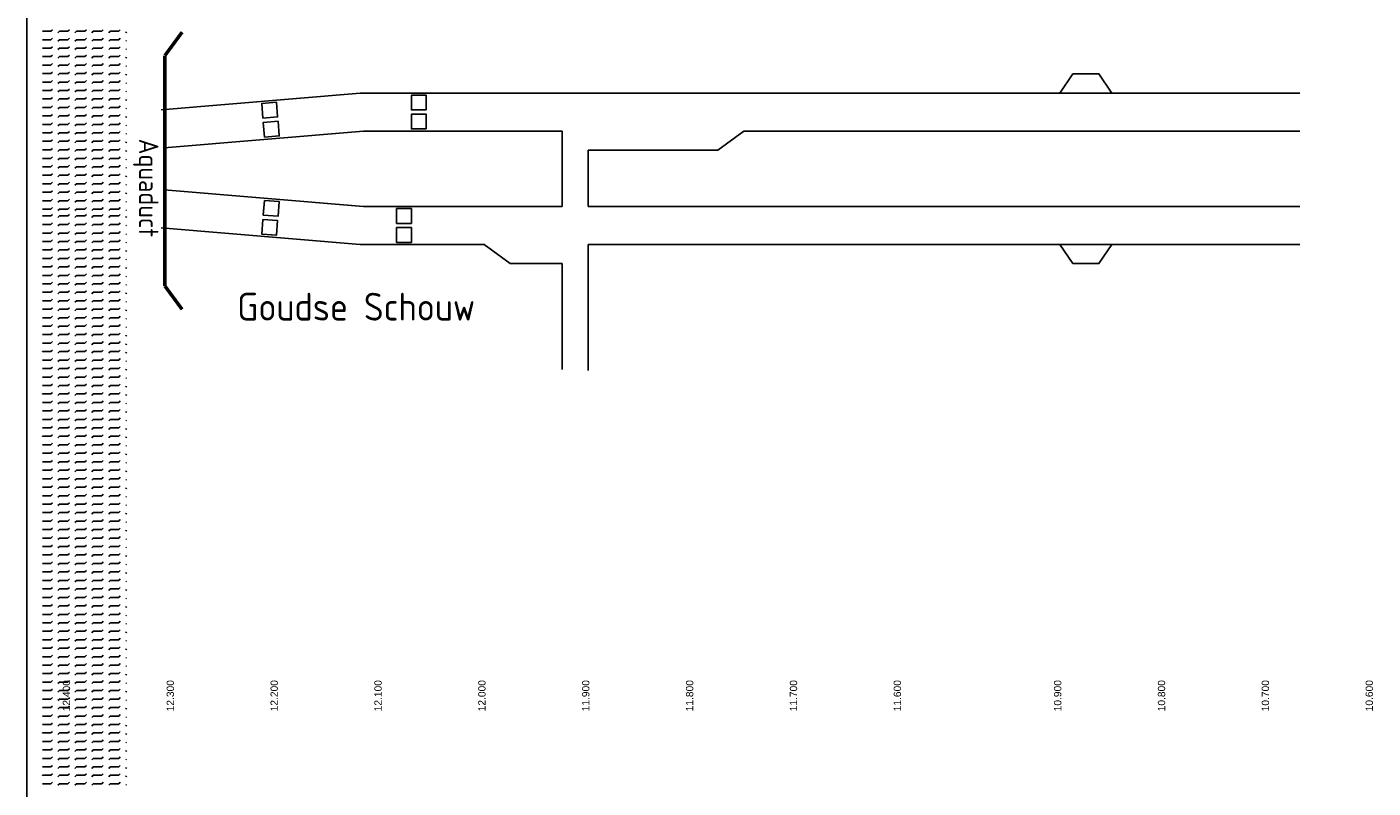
# Model space of a CAD drawing. Header units: metres. Extents: x 3368 to 18268, y -7519 to 4748.
# Tile 14 of 27: x 10986 to 11756, y -6120 to -5685. Entities that reach past the tile are written whole.
import ezdxf

# ---------------------------------------------------------------- set-up
doc = ezdxf.new("R2010")
doc.units = ezdxf.units.M
for name, color, linetype in [('ANWBwit', 7, 'Continuous'), ('Tekenwerk', 18, 'Continuous'), ('VBL-XX-ONDERGROND', 7, 'Continuous')]:
    doc.layers.add(name, color=color, linetype=linetype)
doc.styles.add('ISO', font='ISO.SHX')

# ---------------------------------------------------------------- blocks, each defined once
blk = doc.blocks.new('*X39')
at = {"color": 0}
for p, q in [((-832, 5264), (-825, 5271)), ((-775, 5244), (-762, 5258)), ((-762, 5258), (-686, 5258)), ((-686, 5258), (-672, 5271)), ((-623, 5244), (-610, 5258)), ((-610, 5258), (-533, 5258)), ((-533, 5258), (-520, 5271)), ((-471, 5244), (-457, 5258)), ((-457, 5258), (-381, 5258)), ((-381, 5258), (-368, 5271)), ((-318, 5244), (-305, 5258)), ((-305, 5258), (-229, 5258)), ((-229, 5258), (-215, 5271)), ((-166, 5244), (-152, 5258)), ((-152, 5258), (-76, 5258)), ((-76, 5258), (-76, 5258)), ((-832, 5188), (-825, 5195)), ((-832, 5111), (-825, 5119)), ((-775, 5168), (-762, 5182)), ((-775, 5092), (-762, 5105)), ((-762, 5182), (-686, 5182)), ((-762, 5105), (-686, 5105)), ((-686, 5182), (-672, 5195)), ((-686, 5105), (-672, 5119)), ((-623, 5168), (-610, 5182)), ((-623, 5092), (-610, 5105)), ((-610, 5182), (-533, 5182)), ((-610, 5105), (-533, 5105)), ((-533, 5182), (-520, 5195)), ((-533, 5105), (-520, 5119)), ((-471, 5168), (-457, 5182)), ((-471, 5092), (-457, 5105)), ((-457, 5182), (-381, 5182)), ((-457, 5105), (-381, 5105)), ((-381, 5182), (-368, 5195)), ((-381, 5105), (-368, 5119)), ((-318, 5168), (-305, 5182)), ((-318, 5092), (-305, 5105)), ((-305, 5182), (-229, 5182)), ((-305, 5105), (-229, 5105)), ((-229, 5182), (-215, 5195)), ((-229, 5105), (-215, 5119)), ((-166, 5168), (-152, 5182)), ((-166, 5092), (-152, 5105)), ((-152, 5182), (-76, 5182)), ((-152, 5105), (-76, 5105)), ((-76, 5182), (-76, 5182)), ((-76, 5105), (-76, 5106)), ((-832, 5035), (-825, 5043)), ((-832, 4959), (-825, 4966)), ((-775, 5016), (-762, 5029)), ((-762, 5029), (-686, 5029)), ((-686, 5029), (-672, 5043)), ((-686, 4953), (-672, 4966)), ((-623, 5016), (-610, 5029)), ((-610, 5029), (-533, 5029)), ((-533, 5029), (-520, 5043)), ((-533, 4953), (-520, 4966)), ((-471, 5016), (-457, 5029)), ((-457, 5029), (-381, 5029)), ((-381, 5029), (-368, 5043)), ((-381, 4953), (-368, 4966)), ((-318, 5016), (-305, 5029)), ((-305, 5029), (-229, 5029)), ((-229, 5029), (-215, 5043)), ((-229, 4953), (-215, 4966)), ((-166, 5016), (-152, 5029)), ((-152, 5029), (-76, 5029)), ((-76, 5029), (-76, 5029)), ((-832, 4883), (-825, 4890)), ((-775, 4940), (-762, 4953)), ((-775, 4863), (-762, 4877)), ((-762, 4953), (-686, 4953)), ((-762, 4877), (-686, 4877)), ((-686, 4877), (-672, 4890)), ((-623, 4940), (-610, 4953)), ((-623, 4863), (-610, 4877)), ((-610, 4953), (-533, 4953)), ((-610, 4877), (-533, 4877)), ((-533, 4877), (-520, 4890)), ((-471, 4940), (-457, 4953)), ((-471, 4863), (-457, 4877)), ((-457, 4953), (-381, 4953)), ((-457, 4877), (-381, 4877)), ((-381, 4877), (-368, 4890)), ((-318, 4940), (-305, 4953)), ((-318, 4863), (-305, 4877)), ((-305, 4953), (-229, 4953)), ((-305, 4877), (-229, 4877)), ((-229, 4877), (-215, 4890)), ((-166, 4940), (-152, 4953)), ((-166, 4863), (-152, 4877)), ((-152, 4953), (-76, 4953)), ((-152, 4877), (-76, 4877)), ((-76, 4953), (-76, 4953)), ((-76, 4877), (-76, 4877)), ((-832, 4807), (-825, 4814)), ((-832, 4730), (-825, 4738)), ((-775, 4787), (-762, 4801)), ((-775, 4711), (-762, 4724)), ((-762, 4801), (-686, 4801)), ((-762, 4724), (-686, 4724)), ((-686, 4801), (-672, 4814)), ((-686, 4724), (-672, 4738)), ((-623, 4787), (-610, 4801)), ((-623, 4711), (-610, 4724)), ((-610, 4801), (-533, 4801)), ((-610, 4724), (-533, 4724)), ((-533, 4801), (-520, 4814)), ((-533, 4724), (-520, 4738)), ((-471, 4787), (-457, 4801)), ((-471, 4711), (-457, 4724)), ((-457, 4801), (-381, 4801)), ((-457, 4724), (-381, 4724)), ((-381, 4801), (-368, 4814)), ((-381, 4724), (-368, 4738)), ((-318, 4787), (-305, 4801)), ((-318, 4711), (-305, 4724)), ((-305, 4801), (-229, 4801)), ((-305, 4724), (-229, 4724)), ((-229, 4801), (-215, 4814)), ((-229, 4724), (-215, 4738)), ((-166, 4787), (-152, 4801)), ((-166, 4711), (-152, 4724)), ((-152, 4801), (-76, 4801)), ((-152, 4724), (-76, 4724)), ((-76, 4801), (-76, 4801)), ((-76, 4724), (-76, 4725)), ((-832, 4654), (-825, 4662)), ((-775, 4635), (-762, 4648)), ((-762, 4648), (-686, 4648)), ((-686, 4648), (-672, 4662)), ((-623, 4635), (-610, 4648)), ((-610, 4648), (-533, 4648)), ((-533, 4648), (-520, 4662)), ((-471, 4635), (-457, 4648)), ((-457, 4648), (-381, 4648)), ((-381, 4648), (-368, 4662)), ((-318, 4635), (-305, 4648)), ((-305, 4648), (-229, 4648)), ((-229, 4648), (-215, 4662)), ((-166, 4635), (-152, 4648)), ((-152, 4648), (-76, 4648)), ((-76, 4648), (-76, 4648)), ((-832, 4578), (-825, 4585)), ((-832, 4502), (-825, 4509)), ((-775, 4559), (-762, 4572)), ((-775, 4482), (-762, 4496)), ((-762, 4572), (-686, 4572)), ((-762, 4496), (-686, 4496)), ((-686, 4572), (-672, 4585)), ((-686, 4496), (-672, 4509)), ((-623, 4559), (-610, 4572)), ((-623, 4482), (-610, 4496)), ((-610, 4572), (-533, 4572)), ((-610, 4496), (-533, 4496)), ((-533, 4572), (-520, 4585)), ((-533, 4496), (-520, 4509)), ((-471, 4559), (-457, 4572)), ((-471, 4482), (-457, 4496)), ((-457, 4572), (-381, 4572)), ((-457, 4496), (-381, 4496)), ((-381, 4572), (-368, 4585)), ((-381, 4496), (-368, 4509)), ((-318, 4559), (-305, 4572)), ((-318, 4482), (-305, 4496)), ((-305, 4572), (-229, 4572)), ((-305, 4496), (-229, 4496)), ((-229, 4572), (-215, 4585)), ((-229, 4496), (-215, 4509)), ((-166, 4559), (-152, 4572)), ((-166, 4482), (-152, 4496)), ((-152, 4572), (-76, 4572)), ((-152, 4496), (-76, 4496)), ((-76, 4572), (-76, 4572)), ((-76, 4496), (-76, 4496)), ((-832, 4426), (-825, 4433)), ((-775, 4406), (-762, 4420)), ((-762, 4420), (-686, 4420)), ((-686, 4420), (-672, 4433)), ((-623, 4406), (-610, 4420)), ((-610, 4420), (-533, 4420)), ((-533, 4420), (-520, 4433)), ((-471, 4406), (-457, 4420)), ((-457, 4420), (-381, 4420)), ((-381, 4420), (-368, 4433)), ((-318, 4406), (-305, 4420)), ((-305, 4420), (-229, 4420)), ((-229, 4420), (-215, 4433)), ((-166, 4406), (-152, 4420)), ((-152, 4420), (-76, 4420)), ((-76, 4420), (-76, 4420)), ((-832, 4349), (-825, 4357)), ((-832, 4273), (-825, 4281)), ((-775, 4330), (-762, 4343)), ((-775, 4254), (-762, 4267)), ((-762, 4343), (-686, 4343)), ((-762, 4267), (-686, 4267)), ((-686, 4343), (-672, 4357)), ((-686, 4267), (-672, 4281)), ((-623, 4330), (-610, 4343)), ((-623, 4254), (-610, 4267)), ((-610, 4343), (-533, 4343)), ((-610, 4267), (-533, 4267)), ((-533, 4343), (-520, 4357)), ((-533, 4267), (-520, 4281)), ((-471, 4330), (-457, 4343)), ((-471, 4254), (-457, 4267)), ((-457, 4343), (-381, 4343)), ((-457, 4267), (-381, 4267)), ((-381, 4343), (-368, 4357)), ((-381, 4267), (-368, 4281)), ((-318, 4330), (-305, 4343)), ((-318, 4254), (-305, 4267)), ((-305, 4343), (-229, 4343)), ((-305, 4267), (-229, 4267)), ((-229, 4343), (-215, 4357)), ((-229, 4267), (-215, 4281)), ((-166, 4330), (-152, 4343)), ((-166, 4254), (-152, 4267)), ((-152, 4343), (-76, 4343)), ((-152, 4267), (-76, 4267)), ((-76, 4343), (-76, 4344)), ((-76, 4267), (-76, 4267)), ((-832, 4197), (-825, 4204)), ((-832, 4121), (-825, 4128)), ((-775, 4178), (-762, 4191)), ((-762, 4191), (-686, 4191)), ((-686, 4191), (-672, 4204)), ((-686, 4115), (-672, 4128)), ((-623, 4178), (-610, 4191)), ((-610, 4191), (-533, 4191)), ((-533, 4191), (-520, 4204)), ((-533, 4115), (-520, 4128)), ((-471, 4178), (-457, 4191)), ((-457, 4191), (-381, 4191)), ((-381, 4191), (-368, 4204)), ((-381, 4115), (-368, 4128)), ((-318, 4178), (-305, 4191)), ((-305, 4191), (-229, 4191)), ((-229, 4191), (-215, 4204)), ((-229, 4115), (-215, 4128)), ((-166, 4178), (-152, 4191)), ((-152, 4191), (-76, 4191)), ((-76, 4191), (-76, 4191)), ((-832, 4045), (-825, 4052)), ((-775, 4101), (-762, 4115)), ((-775, 4025), (-762, 4039)), ((-762, 4115), (-686, 4115)), ((-762, 4039), (-686, 4039)), ((-686, 4039), (-672, 4052)), ((-623, 4101), (-610, 4115)), ((-623, 4025), (-610, 4039)), ((-610, 4115), (-533, 4115)), ((-610, 4039), (-533, 4039)), ((-533, 4039), (-520, 4052)), ((-471, 4101), (-457, 4115)), ((-471, 4025), (-457, 4039)), ((-457, 4115), (-381, 4115)), ((-457, 4039), (-381, 4039)), ((-381, 4039), (-368, 4052)), ((-318, 4101), (-305, 4115)), ((-318, 4025), (-305, 4039)), ((-305, 4115), (-229, 4115)), ((-305, 4039), (-229, 4039)), ((-229, 4039), (-215, 4052)), ((-166, 4101), (-152, 4115)), ((-166, 4025), (-152, 4039)), ((-152, 4115), (-76, 4115)), ((-152, 4039), (-76, 4039)), ((-76, 4115), (-76, 4115)), ((-76, 4039), (-76, 4039)), ((-832, 3968), (-825, 3976)), ((-832, 3892), (-825, 3900)), ((-775, 3949), (-762, 3962)), ((-775, 3873), (-762, 3886)), ((-762, 3962), (-686, 3962)), ((-762, 3886), (-686, 3886)), ((-686, 3962), (-672, 3976)), ((-686, 3886), (-672, 3900)), ((-623, 3949), (-610, 3962)), ((-623, 3873), (-610, 3886)), ((-610, 3962), (-533, 3962)), ((-610, 3886), (-533, 3886)), ((-533, 3962), (-520, 3976)), ((-533, 3886), (-520, 3900)), ((-471, 3949), (-457, 3962)), ((-471, 3873), (-457, 3886)), ((-457, 3962), (-381, 3962)), ((-457, 3886), (-381, 3886)), ((-381, 3962), (-368, 3976)), ((-381, 3886), (-368, 3900)), ((-318, 3949), (-305, 3962)), ((-318, 3873), (-305, 3886)), ((-305, 3962), (-229, 3962)), ((-305, 3886), (-229, 3886)), ((-229, 3962), (-215, 3976)), ((-229, 3886), (-215, 3900)), ((-166, 3949), (-152, 3962)), ((-166, 3873), (-152, 3886)), ((-152, 3962), (-76, 3962)), ((-152, 3886), (-76, 3886)), ((-76, 3962), (-76, 3963)), ((-76, 3886), (-76, 3886)), ((-832, 3816), (-825, 3823)), ((-775, 3797), (-762, 3810)), ((-762, 3810), (-686, 3810)), ((-686, 3810), (-672, 3823)), ((-623, 3797), (-610, 3810)), ((-610, 3810), (-533, 3810)), ((-533, 3810), (-520, 3823)), ((-471, 3797), (-457, 3810)), ((-457, 3810), (-381, 3810)), ((-381, 3810), (-368, 3823)), ((-318, 3797), (-305, 3810)), ((-305, 3810), (-229, 3810)), ((-229, 3810), (-215, 3823)), ((-166, 3797), (-152, 3810)), ((-152, 3810), (-76, 3810)), ((-76, 3810), (-76, 3810)), ((-832, 3740), (-825, 3747)), ((-832, 3664), (-825, 3671)), ((-775, 3720), (-762, 3734)), ((-775, 3644), (-762, 3658)), ((-762, 3734), (-686, 3734)), ((-762, 3658), (-686, 3658)), ((-686, 3734), (-672, 3747)), ((-686, 3658), (-672, 3671)), ((-623, 3720), (-610, 3734)), ((-623, 3644), (-610, 3658)), ((-610, 3734), (-533, 3734)), ((-610, 3658), (-533, 3658)), ((-533, 3734), (-520, 3747)), ((-533, 3658), (-520, 3671)), ((-471, 3720), (-457, 3734)), ((-471, 3644), (-457, 3658)), ((-457, 3734), (-381, 3734)), ((-457, 3658), (-381, 3658)), ((-381, 3734), (-368, 3747)), ((-381, 3658), (-368, 3671)), ((-318, 3720), (-305, 3734)), ((-318, 3644), (-305, 3658)), ((-305, 3734), (-229, 3734)), ((-305, 3658), (-229, 3658)), ((-229, 3734), (-215, 3747)), ((-229, 3658), (-215, 3671)), ((-166, 3720), (-152, 3734)), ((-166, 3644), (-152, 3658)), ((-152, 3734), (-76, 3734)), ((-152, 3658), (-76, 3658)), ((-76, 3734), (-76, 3734)), ((-76, 3658), (-76, 3658)), ((-832, 2521), (-825, 2528)), ((-832, 2444), (-825, 2452)), ((-775, 2501), (-762, 2515)), ((-775, 2425), (-762, 2438)), ((-762, 2515), (-686, 2515)), ((-762, 2438), (-686, 2438)), ((-686, 2515), (-672, 2528)), ((-686, 2438), (-672, 2452)), ((-623, 2501), (-610, 2515)), ((-623, 2425), (-610, 2438)), ((-610, 2515), (-533, 2515)), ((-610, 2438), (-533, 2438)), ((-533, 2515), (-520, 2528)), ((-533, 2438), (-520, 2452)), ((-471, 2501), (-457, 2515)), ((-471, 2425), (-457, 2438)), ((-457, 2515), (-381, 2515)), ((-457, 2438), (-381, 2438)), ((-381, 2515), (-368, 2528)), ((-381, 2438), (-368, 2452)), ((-318, 2501), (-305, 2515)), ((-318, 2425), (-305, 2438)), ((-305, 2515), (-229, 2515)), ((-305, 2438), (-229, 2438)), ((-229, 2515), (-215, 2528)), ((-229, 2438), (-215, 2452)), ((-166, 2501), (-152, 2515)), ((-166, 2425), (-152, 2438)), ((-152, 2515), (-76, 2515)), ((-152, 2438), (-76, 2438)), ((-76, 2515), (-76, 2515)), ((-76, 2438), (-76, 2439)), ((-832, 2368), (-825, 2376)), ((-775, 2349), (-762, 2362)), ((-762, 2362), (-686, 2362)), ((-686, 2362), (-672, 2376)), ((-623, 2349), (-610, 2362)), ((-610, 2362), (-533, 2362)), ((-533, 2362), (-520, 2376)), ((-471, 2349), (-457, 2362)), ((-457, 2362), (-381, 2362)), ((-381, 2362), (-368, 2376)), ((-318, 2349), (-305, 2362)), ((-305, 2362), (-229, 2362)), ((-229, 2362), (-215, 2376)), ((-166, 2349), (-152, 2362)), ((-152, 2362), (-76, 2362)), ((-76, 2362), (-76, 2362)), ((-832, 2292), (-825, 2299)), ((-832, 2216), (-825, 2223)), ((-775, 2273), (-762, 2286)), ((-775, 2196), (-762, 2210)), ((-762, 2286), (-686, 2286)), ((-762, 2210), (-686, 2210)), ((-686, 2286), (-672, 2299)), ((-686, 2210), (-672, 2223)), ((-623, 2273), (-610, 2286)), ((-623, 2196), (-610, 2210)), ((-610, 2286), (-533, 2286)), ((-610, 2210), (-533, 2210)), ((-533, 2286), (-520, 2299)), ((-533, 2210), (-520, 2223)), ((-471, 2273), (-457, 2286)), ((-471, 2196), (-457, 2210)), ((-457, 2286), (-381, 2286)), ((-457, 2210), (-381, 2210)), ((-381, 2286), (-368, 2299)), ((-381, 2210), (-368, 2223)), ((-318, 2273), (-305, 2286)), ((-318, 2196), (-305, 2210)), ((-305, 2286), (-229, 2286)), ((-305, 2210), (-229, 2210)), ((-229, 2286), (-215, 2299)), ((-229, 2210), (-215, 2223)), ((-166, 2273), (-152, 2286)), ((-166, 2196), (-152, 2210)), ((-152, 2286), (-76, 2286)), ((-152, 2210), (-76, 2210)), ((-76, 2286), (-76, 2286)), ((-76, 2210), (-76, 2210)), ((-832, 2140), (-825, 2147)), ((-832, 2063), (-825, 2071)), ((-775, 2120), (-762, 2134)), ((-762, 2134), (-686, 2134)), ((-686, 2134), (-672, 2147)), ((-686, 2057), (-672, 2071)), ((-623, 2120), (-610, 2134)), ((-610, 2134), (-533, 2134)), ((-533, 2134), (-520, 2147)), ((-533, 2057), (-520, 2071)), ((-471, 2120), (-457, 2134)), ((-457, 2134), (-381, 2134)), ((-381, 2134), (-368, 2147)), ((-381, 2057), (-368, 2071)), ((-318, 2120), (-305, 2134)), ((-305, 2134), (-229, 2134)), ((-229, 2134), (-215, 2147)), ((-229, 2057), (-215, 2071)), ((-166, 2120), (-152, 2134)), ((-152, 2134), (-76, 2134)), ((-76, 2134), (-76, 2134)), ((-832, 1987), (-825, 1995)), ((-775, 2044), (-762, 2057)), ((-775, 1968), (-762, 1981)), ((-762, 2057), (-686, 2057)), ((-762, 1981), (-686, 1981)), ((-686, 1981), (-672, 1995)), ((-623, 2044), (-610, 2057)), ((-623, 1968), (-610, 1981)), ((-610, 2057), (-533, 2057)), ((-610, 1981), (-533, 1981)), ((-533, 1981), (-520, 1995)), ((-471, 2044), (-457, 2057)), ((-471, 1968), (-457, 1981)), ((-457, 2057), (-381, 2057)), ((-457, 1981), (-381, 1981)), ((-381, 1981), (-368, 1995)), ((-318, 2044), (-305, 2057)), ((-318, 1968), (-305, 1981)), ((-305, 2057), (-229, 2057)), ((-305, 1981), (-229, 1981)), ((-229, 1981), (-215, 1995)), ((-166, 2044), (-152, 2057)), ((-166, 1968), (-152, 1981)), ((-152, 2057), (-76, 2057)), ((-152, 1981), (-76, 1981)), ((-76, 2057), (-76, 2058)), ((-76, 1981), (-76, 1981)), ((-832, 1911), (-825, 1918)), ((-832, 1835), (-825, 1842)), ((-775, 1892), (-762, 1905)), ((-775, 1815), (-762, 1829)), ((-762, 1905), (-686, 1905)), ((-762, 1829), (-686, 1829)), ((-686, 1905), (-672, 1918)), ((-686, 1829), (-672, 1842)), ((-623, 1892), (-610, 1905)), ((-623, 1815), (-610, 1829)), ((-610, 1905), (-533, 1905)), ((-610, 1829), (-533, 1829)), ((-533, 1905), (-520, 1918)), ((-533, 1829), (-520, 1842)), ((-471, 1892), (-457, 1905)), ((-471, 1815), (-457, 1829)), ((-457, 1905), (-381, 1905)), ((-457, 1829), (-381, 1829)), ((-381, 1905), (-368, 1918)), ((-381, 1829), (-368, 1842)), ((-318, 1892), (-305, 1905)), ((-318, 1815), (-305, 1829)), ((-305, 1905), (-229, 1905)), ((-305, 1829), (-229, 1829)), ((-229, 1905), (-215, 1918)), ((-229, 1829), (-215, 1842)), ((-166, 1892), (-152, 1905)), ((-166, 1815), (-152, 1829)), ((-152, 1905), (-76, 1905)), ((-152, 1829), (-76, 1829)), ((-76, 1905), (-76, 1905)), ((-76, 1829), (-76, 1829)), ((-832, 1759), (-825, 1766)), ((-775, 1739), (-762, 1753)), ((-762, 1753), (-686, 1753)), ((-686, 1753), (-672, 1766)), ((-623, 1739), (-610, 1753)), ((-610, 1753), (-533, 1753)), ((-533, 1753), (-520, 1766)), ((-471, 1739), (-457, 1753)), ((-457, 1753), (-381, 1753)), ((-381, 1753), (-368, 1766)), ((-318, 1739), (-305, 1753)), ((-305, 1753), (-229, 1753)), ((-229, 1753), (-215, 1766)), ((-166, 1739), (-152, 1753)), ((-152, 1753), (-76, 1753)), ((-76, 1753), (-76, 1753)), ((-832, 1682), (-825, 1690)), ((-832, 1606), (-825, 1614)), ((-775, 1663), (-762, 1676)), ((-775, 1587), (-762, 1600)), ((-762, 1676), (-686, 1676)), ((-762, 1600), (-686, 1600)), ((-686, 1676), (-672, 1690)), ((-686, 1600), (-672, 1614)), ((-623, 1663), (-610, 1676)), ((-623, 1587), (-610, 1600)), ((-610, 1676), (-533, 1676)), ((-610, 1600), (-533, 1600)), ((-533, 1676), (-520, 1690)), ((-533, 1600), (-520, 1614)), ((-471, 1663), (-457, 1676)), ((-471, 1587), (-457, 1600)), ((-457, 1676), (-381, 1676)), ((-457, 1600), (-381, 1600)), ((-381, 1676), (-368, 1690)), ((-381, 1600), (-368, 1614)), ((-318, 1663), (-305, 1676)), ((-318, 1587), (-305, 1600)), ((-305, 1676), (-229, 1676)), ((-305, 1600), (-229, 1600)), ((-229, 1676), (-215, 1690)), ((-229, 1600), (-215, 1614)), ((-166, 1663), (-152, 1676)), ((-166, 1587), (-152, 1600)), ((-152, 1676), (-76, 1676)), ((-152, 1600), (-76, 1600)), ((-76, 1676), (-76, 1677)), ((-76, 1600), (-76, 1600)), ((-832, 1530), (-825, 1537)), ((-832, 1454), (-825, 1461)), ((-775, 1511), (-762, 1524)), ((-762, 1524), (-686, 1524)), ((-686, 1524), (-672, 1537)), ((-686, 1448), (-672, 1461)), ((-623, 1511), (-610, 1524)), ((-610, 1524), (-533, 1524)), ((-533, 1524), (-520, 1537)), ((-533, 1448), (-520, 1461)), ((-471, 1511), (-457, 1524)), ((-457, 1524), (-381, 1524)), ((-381, 1524), (-368, 1537)), ((-381, 1448), (-368, 1461)), ((-318, 1511), (-305, 1524)), ((-305, 1524), (-229, 1524)), ((-229, 1524), (-215, 1537)), ((-229, 1448), (-215, 1461)), ((-166, 1511), (-152, 1524)), ((-152, 1524), (-76, 1524)), ((-76, 1524), (-76, 1524)), ((-832, 1378), (-825, 1385)), ((-775, 1434), (-762, 1448)), ((-775, 1358), (-762, 1372)), ((-762, 1448), (-686, 1448)), ((-762, 1372), (-686, 1372)), ((-686, 1372), (-672, 1385)), ((-623, 1434), (-610, 1448)), ((-623, 1358), (-610, 1372)), ((-610, 1448), (-533, 1448)), ((-610, 1372), (-533, 1372)), ((-533, 1372), (-520, 1385)), ((-471, 1434), (-457, 1448)), ((-471, 1358), (-457, 1372)), ((-457, 1448), (-381, 1448)), ((-457, 1372), (-381, 1372)), ((-381, 1372), (-368, 1385)), ((-318, 1434), (-305, 1448)), ((-318, 1358), (-305, 1372)), ((-305, 1448), (-229, 1448)), ((-305, 1372), (-229, 1372)), ((-229, 1372), (-215, 1385)), ((-166, 1434), (-152, 1448)), ((-166, 1358), (-152, 1372)), ((-152, 1448), (-76, 1448)), ((-152, 1372), (-76, 1372)), ((-76, 1448), (-76, 1448)), ((-76, 1372), (-76, 1372)), ((-832, 1301), (-825, 1309)), ((-832, 1225), (-825, 1233)), ((-775, 1282), (-762, 1295)), ((-775, 1206), (-762, 1219)), ((-762, 1295), (-686, 1295)), ((-762, 1219), (-686, 1219)), ((-686, 1295), (-672, 1309)), ((-686, 1219), (-672, 1233)), ((-623, 1282), (-610, 1295)), ((-623, 1206), (-610, 1219)), ((-610, 1295), (-533, 1295)), ((-610, 1219), (-533, 1219)), ((-533, 1295), (-520, 1309)), ((-533, 1219), (-520, 1233)), ((-471, 1282), (-457, 1295)), ((-471, 1206), (-457, 1219)), ((-457, 1295), (-381, 1295)), ((-457, 1219), (-381, 1219)), ((-381, 1295), (-368, 1309)), ((-381, 1219), (-368, 1233)), ((-318, 1282), (-305, 1295)), ((-318, 1206), (-305, 1219)), ((-305, 1295), (-229, 1295)), ((-305, 1219), (-229, 1219)), ((-229, 1295), (-215, 1309)), ((-229, 1219), (-215, 1233)), ((-166, 1282), (-152, 1295)), ((-166, 1206), (-152, 1219)), ((-152, 1295), (-76, 1295)), ((-152, 1219), (-76, 1219)), ((-76, 1295), (-76, 1296)), ((-76, 1219), (-76, 1219)), ((-832, 1149), (-825, 1156)), ((-775, 1130), (-762, 1143)), ((-762, 1143), (-686, 1143)), ((-686, 1143), (-672, 1156)), ((-623, 1130), (-610, 1143)), ((-610, 1143), (-533, 1143)), ((-533, 1143), (-520, 1156)), ((-471, 1130), (-457, 1143)), ((-457, 1143), (-381, 1143)), ((-381, 1143), (-368, 1156)), ((-318, 1130), (-305, 1143)), ((-305, 1143), (-229, 1143)), ((-229, 1143), (-215, 1156)), ((-166, 1130), (-152, 1143)), ((-152, 1143), (-76, 1143)), ((-76, 1143), (-76, 1143)), ((-832, 1073), (-825, 1080)), ((-832, 997), (-825, 1004)), ((-775, 1053), (-762, 1067)), ((-775, 977), (-762, 991)), ((-762, 1067), (-686, 1067)), ((-762, 991), (-686, 991)), ((-686, 1067), (-672, 1080)), ((-686, 991), (-672, 1004)), ((-623, 1053), (-610, 1067)), ((-623, 977), (-610, 991)), ((-610, 1067), (-533, 1067)), ((-610, 991), (-533, 991)), ((-533, 1067), (-520, 1080)), ((-533, 991), (-520, 1004)), ((-471, 1053), (-457, 1067)), ((-471, 977), (-457, 991)), ((-457, 1067), (-381, 1067)), ((-457, 991), (-381, 991)), ((-381, 1067), (-368, 1080)), ((-381, 991), (-368, 1004)), ((-318, 1053), (-305, 1067)), ((-318, 977), (-305, 991)), ((-305, 1067), (-229, 1067)), ((-305, 991), (-229, 991)), ((-229, 1067), (-215, 1080)), ((-229, 991), (-215, 1004)), ((-166, 1053), (-152, 1067)), ((-166, 977), (-152, 991)), ((-152, 1067), (-76, 1067)), ((-152, 991), (-76, 991)), ((-76, 1067), (-76, 1067)), ((-76, 991), (-76, 991)), ((-832, 920), (-825, 928)), ((-832, 844), (-825, 852)), ((-775, 901), (-762, 914)), ((-762, 914), (-686, 914)), ((-686, 914), (-672, 928)), ((-686, 838), (-672, 852)), ((-623, 901), (-610, 914)), ((-610, 914), (-533, 914)), ((-533, 914), (-520, 928)), ((-533, 838), (-520, 852)), ((-471, 901), (-457, 914)), ((-457, 914), (-381, 914)), ((-381, 914), (-368, 928)), ((-381, 838), (-368, 852)), ((-318, 901), (-305, 914)), ((-305, 914), (-229, 914)), ((-229, 914), (-215, 928)), ((-229, 838), (-215, 852)), ((-166, 901), (-152, 914)), ((-152, 914), (-76, 914)), ((-76, 914), (-76, 915)), ((-832, 768), (-825, 775)), ((-775, 825), (-762, 838)), ((-775, 749), (-762, 762)), ((-762, 838), (-686, 838)), ((-762, 762), (-686, 762)), ((-686, 762), (-672, 775)), ((-623, 825), (-610, 838)), ((-623, 749), (-610, 762)), ((-610, 838), (-533, 838)), ((-610, 762), (-533, 762)), ((-533, 762), (-520, 775)), ((-471, 825), (-457, 838)), ((-471, 749), (-457, 762)), ((-457, 838), (-381, 838)), ((-457, 762), (-381, 762)), ((-381, 762), (-368, 775)), ((-318, 825), (-305, 838)), ((-318, 749), (-305, 762)), ((-305, 838), (-229, 838)), ((-305, 762), (-229, 762)), ((-229, 762), (-215, 775)), ((-166, 825), (-152, 838)), ((-166, 749), (-152, 762)), ((-152, 838), (-76, 838)), ((-152, 762), (-76, 762)), ((-76, 838), (-76, 838)), ((-76, 762), (-76, 762)), ((-832, 692), (-825, 699)), ((-832, 616), (-825, 623)), ((-775, 672), (-762, 686)), ((-775, 596), (-762, 610)), ((-762, 686), (-686, 686)), ((-762, 610), (-686, 610)), ((-686, 686), (-672, 699)), ((-686, 610), (-672, 623)), ((-623, 672), (-610, 686)), ((-623, 596), (-610, 610)), ((-610, 686), (-533, 686)), ((-610, 610), (-533, 610)), ((-533, 686), (-520, 699)), ((-533, 610), (-520, 623)), ((-471, 672), (-457, 686)), ((-471, 596), (-457, 610)), ((-457, 686), (-381, 686)), ((-457, 610), (-381, 610)), ((-381, 686), (-368, 699)), ((-381, 610), (-368, 623)), ((-318, 672), (-305, 686)), ((-318, 596), (-305, 610)), ((-305, 686), (-229, 686)), ((-305, 610), (-229, 610)), ((-229, 686), (-215, 699)), ((-229, 610), (-215, 623)), ((-166, 672), (-152, 686)), ((-166, 596), (-152, 610)), ((-152, 686), (-76, 686)), ((-152, 610), (-76, 610)), ((-76, 686), (-76, 686)), ((-76, 610), (-76, 610)), ((-832, 539), (-825, 547)), ((-775, 520), (-762, 533)), ((-762, 533), (-686, 533)), ((-686, 533), (-672, 547)), ((-623, 520), (-610, 533)), ((-610, 533), (-533, 533)), ((-533, 533), (-520, 547)), ((-471, 520), (-457, 533)), ((-457, 533), (-381, 533)), ((-381, 533), (-368, 547)), ((-318, 520), (-305, 533)), ((-305, 533), (-229, 533)), ((-229, 533), (-215, 547)), ((-166, 520), (-152, 533)), ((-152, 533), (-76, 533)), ((-76, 533), (-76, 534)), ((-832, 463), (-825, 471)), ((-832, 387), (-825, 394)), ((-775, 444), (-762, 457)), ((-775, 368), (-762, 381)), ((-762, 457), (-686, 457)), ((-762, 381), (-686, 381)), ((-686, 457), (-672, 471)), ((-686, 381), (-672, 394)), ((-623, 444), (-610, 457)), ((-623, 368), (-610, 381)), ((-610, 457), (-533, 457)), ((-610, 381), (-533, 381)), ((-533, 457), (-520, 471)), ((-533, 381), (-520, 394)), ((-471, 444), (-457, 457)), ((-471, 368), (-457, 381)), ((-457, 457), (-381, 457)), ((-457, 381), (-381, 381)), ((-381, 457), (-368, 471)), ((-381, 381), (-368, 394)), ((-318, 444), (-305, 457)), ((-318, 368), (-305, 381)), ((-305, 457), (-229, 457)), ((-305, 381), (-229, 381)), ((-229, 457), (-215, 471)), ((-229, 381), (-215, 394)), ((-166, 444), (-152, 457)), ((-166, 368), (-152, 381)), ((-152, 457), (-76, 457)), ((-152, 381), (-76, 381)), ((-76, 457), (-76, 457)), ((-76, 381), (-76, 381)), ((-832, 311), (-825, 318)), ((-775, 291), (-762, 305)), ((-762, 305), (-686, 305)), ((-686, 305), (-672, 318)), ((-623, 291), (-610, 305)), ((-610, 305), (-533, 305)), ((-533, 305), (-520, 318)), ((-471, 291), (-457, 305)), ((-457, 305), (-381, 305)), ((-381, 305), (-368, 318)), ((-318, 291), (-305, 305)), ((-305, 305), (-229, 305)), ((-229, 305), (-215, 318)), ((-166, 291), (-152, 305)), ((-152, 305), (-76, 305)), ((-76, 305), (-76, 305)), ((-832, 235), (-825, 242)), ((-832, 158), (-825, 166)), ((-775, 215), (-762, 229)), ((-775, 139), (-762, 152)), ((-762, 229), (-686, 229)), ((-762, 152), (-686, 152)), ((-686, 229), (-672, 242)), ((-686, 152), (-672, 166)), ((-623, 215), (-610, 229)), ((-623, 139), (-610, 152)), ((-610, 229), (-533, 229)), ((-610, 152), (-533, 152)), ((-533, 229), (-520, 242)), ((-533, 152), (-520, 166)), ((-471, 215), (-457, 229)), ((-471, 139), (-457, 152)), ((-457, 229), (-381, 229)), ((-457, 152), (-381, 152)), ((-381, 229), (-368, 242)), ((-381, 152), (-368, 166)), ((-318, 215), (-305, 229)), ((-318, 139), (-305, 152)), ((-305, 229), (-229, 229)), ((-305, 152), (-229, 152)), ((-229, 229), (-215, 242)), ((-229, 152), (-215, 166)), ((-166, 215), (-152, 229)), ((-166, 139), (-152, 152)), ((-152, 229), (-76, 229)), ((-152, 152), (-76, 152)), ((-76, 229), (-76, 229)), ((-76, 152), (-76, 153)), ((-832, 82), (-825, 90)), ((-832, 6), (-825, 13)), ((-775, 63), (-762, 76)), ((-762, 76), (-686, 76)), ((-762, 0), (-686, 0)), ((-686, 76), (-672, 90)), ((-686, 0), (-672, 13)), ((-623, 63), (-610, 76)), ((-610, 76), (-533, 76)), ((-610, 0), (-533, 0)), ((-533, 76), (-520, 90)), ((-533, 0), (-520, 13)), ((-471, 63), (-457, 76)), ((-457, 76), (-381, 76)), ((-457, 0), (-381, 0)), ((-381, 76), (-368, 90)), ((-381, 0), (-368, 13)), ((-318, 63), (-305, 76)), ((-305, 76), (-229, 76)), ((-305, 0), (-229, 0)), ((-229, 76), (-215, 90)), ((-229, 0), (-215, 13)), ((-166, 63), (-152, 76)), ((-152, 76), (-76, 76)), ((-152, 0), (-76, 0)), ((-76, 76), (-76, 76)), ((-76, 0), (-76, 0)), ((-832, -70), (-825, -63)), ((-775, -13), (-762, 0)), ((-775, -90), (-762, -76)), ((-762, -76), (-686, -76)), ((-686, -76), (-672, -63)), ((-623, -13), (-610, 0)), ((-623, -90), (-610, -76)), ((-610, -76), (-533, -76)), ((-533, -76), (-520, -63)), ((-471, -13), (-457, 0)), ((-471, -90), (-457, -76)), ((-457, -76), (-381, -76)), ((-381, -76), (-368, -63)), ((-318, -13), (-305, 0)), ((-318, -90), (-305, -76)), ((-305, -76), (-229, -76)), ((-229, -76), (-215, -63)), ((-166, -13), (-152, 0)), ((-166, -90), (-152, -76)), ((-152, -76), (-76, -76)), ((-76, -76), (-76, -76)), ((-832, -146), (-825, -139)), ((-832, -223), (-825, -215)), ((-775, -166), (-762, -152)), ((-775, -242), (-762, -229)), ((-762, -152), (-686, -152)), ((-762, -229), (-686, -229)), ((-686, -152), (-672, -139)), ((-686, -229), (-672, -215)), ((-623, -166), (-610, -152)), ((-623, -242), (-610, -229)), ((-610, -152), (-533, -152)), ((-610, -229), (-533, -229)), ((-533, -152), (-520, -139)), ((-533, -229), (-520, -215)), ((-471, -166), (-457, -152)), ((-471, -242), (-457, -229)), ((-457, -152), (-381, -152)), ((-457, -229), (-381, -229)), ((-381, -152), (-368, -139)), ((-381, -229), (-368, -215)), ((-318, -166), (-305, -152)), ((-318, -242), (-305, -229)), ((-305, -152), (-229, -152)), ((-305, -229), (-229, -229)), ((-229, -152), (-215, -139)), ((-229, -229), (-215, -215)), ((-166, -166), (-152, -152)), ((-166, -242), (-152, -229)), ((-152, -152), (-76, -152)), ((-152, -229), (-76, -229)), ((-76, -152), (-76, -152)), ((-76, -229), (-76, -228)), ((-832, -299), (-825, -291)), ((-775, -318), (-762, -305)), ((-762, -305), (-686, -305)), ((-686, -305), (-672, -291)), ((-623, -318), (-610, -305)), ((-610, -305), (-533, -305)), ((-533, -305), (-520, -291)), ((-471, -318), (-457, -305)), ((-457, -305), (-381, -305)), ((-381, -305), (-368, -291)), ((-318, -318), (-305, -305)), ((-305, -305), (-229, -305)), ((-229, -305), (-215, -291)), ((-166, -318), (-152, -305)), ((-152, -305), (-76, -305)), ((-76, -305), (-76, -305)), ((-832, -375), (-825, -368)), ((-832, -451), (-825, -444)), ((-775, -394), (-762, -381)), ((-775, -471), (-762, -457)), ((-762, -381), (-686, -381)), ((-762, -457), (-686, -457)), ((-686, -381), (-672, -368)), ((-686, -457), (-672, -444)), ((-623, -394), (-610, -381)), ((-623, -471), (-610, -457)), ((-610, -381), (-533, -381)), ((-610, -457), (-533, -457)), ((-533, -381), (-520, -368)), ((-533, -457), (-520, -444)), ((-471, -394), (-457, -381)), ((-471, -471), (-457, -457)), ((-457, -381), (-381, -381)), ((-457, -457), (-381, -457)), ((-381, -381), (-368, -368)), ((-381, -457), (-368, -444)), ((-318, -394), (-305, -381)), ((-318, -471), (-305, -457)), ((-305, -381), (-229, -381)), ((-305, -457), (-229, -457)), ((-229, -381), (-215, -368)), ((-229, -457), (-215, -444)), ((-166, -394), (-152, -381)), ((-166, -471), (-152, -457)), ((-152, -381), (-76, -381)), ((-152, -457), (-76, -457)), ((-76, -381), (-76, -381)), ((-76, -457), (-76, -457)), ((-832, -527), (-825, -520)), ((-832, -604), (-825, -596)), ((-775, -547), (-762, -533)), ((-762, -533), (-686, -533)), ((-686, -533), (-672, -520)), ((-686, -610), (-672, -596)), ((-623, -547), (-610, -533)), ((-610, -533), (-533, -533)), ((-533, -533), (-520, -520)), ((-533, -610), (-520, -596)), ((-471, -547), (-457, -533)), ((-457, -533), (-381, -533)), ((-381, -533), (-368, -520)), ((-381, -610), (-368, -596)), ((-318, -547), (-305, -533)), ((-305, -533), (-229, -533)), ((-229, -533), (-215, -520)), ((-229, -610), (-215, -596)), ((-166, -547), (-152, -533)), ((-152, -533), (-76, -533)), ((-76, -533), (-76, -533)), ((-832, -680), (-825, -672)), ((-775, -623), (-762, -610)), ((-775, -699), (-762, -686)), ((-762, -610), (-686, -610)), ((-762, -686), (-686, -686)), ((-686, -686), (-672, -672)), ((-623, -623), (-610, -610)), ((-623, -699), (-610, -686)), ((-610, -610), (-533, -610)), ((-610, -686), (-533, -686)), ((-533, -686), (-520, -672)), ((-471, -623), (-457, -610)), ((-471, -699), (-457, -686)), ((-457, -610), (-381, -610)), ((-457, -686), (-381, -686)), ((-381, -686), (-368, -672)), ((-318, -623), (-305, -610)), ((-318, -699), (-305, -686)), ((-305, -610), (-229, -610)), ((-305, -686), (-229, -686)), ((-229, -686), (-215, -672)), ((-166, -623), (-152, -610)), ((-166, -699), (-152, -686)), ((-152, -610), (-76, -610)), ((-152, -686), (-76, -686)), ((-76, -610), (-76, -609)), ((-76, -686), (-76, -686)), ((-832, -756), (-825, -749)), ((-832, -832), (-825, -825)), ((-775, -775), (-762, -762)), ((-775, -852), (-762, -838)), ((-762, -762), (-686, -762)), ((-762, -838), (-686, -838)), ((-686, -762), (-672, -749)), ((-686, -838), (-672, -825)), ((-623, -775), (-610, -762)), ((-623, -852), (-610, -838)), ((-610, -762), (-533, -762)), ((-610, -838), (-533, -838)), ((-533, -762), (-520, -749)), ((-533, -838), (-520, -825)), ((-471, -775), (-457, -762)), ((-471, -852), (-457, -838)), ((-457, -762), (-381, -762)), ((-457, -838), (-381, -838)), ((-381, -762), (-368, -749)), ((-381, -838), (-368, -825)), ((-318, -775), (-305, -762)), ((-318, -852), (-305, -838)), ((-305, -762), (-229, -762)), ((-305, -838), (-229, -838)), ((-229, -762), (-215, -749)), ((-229, -838), (-215, -825)), ((-166, -775), (-152, -762)), ((-166, -852), (-152, -838)), ((-152, -762), (-76, -762)), ((-152, -838), (-76, -838)), ((-76, -762), (-76, -762)), ((-76, -838), (-76, -838)), ((-832, -908), (-825, -901)), ((-775, -928), (-762, -914)), ((-762, -914), (-686, -914)), ((-686, -914), (-672, -901)), ((-623, -928), (-610, -914)), ((-610, -914), (-533, -914)), ((-533, -914), (-520, -901)), ((-471, -928), (-457, -914)), ((-457, -914), (-381, -914)), ((-381, -914), (-368, -901)), ((-318, -928), (-305, -914)), ((-305, -914), (-229, -914)), ((-229, -914), (-215, -901)), ((-166, -928), (-152, -914)), ((-152, -914), (-76, -914)), ((-76, -914), (-76, -914)), ((-832, -985), (-825, -977)), ((-832, -1061), (-825, -1053)), ((-775, -1004), (-762, -991)), ((-775, -1080), (-762, -1067)), ((-762, -991), (-686, -991)), ((-762, -1067), (-686, -1067)), ((-686, -991), (-672, -977)), ((-686, -1067), (-672, -1053)), ((-623, -1004), (-610, -991)), ((-623, -1080), (-610, -1067)), ((-610, -991), (-533, -991)), ((-610, -1067), (-533, -1067)), ((-533, -991), (-520, -977)), ((-533, -1067), (-520, -1053)), ((-471, -1004), (-457, -991)), ((-471, -1080), (-457, -1067)), ((-457, -991), (-381, -991)), ((-457, -1067), (-381, -1067)), ((-381, -991), (-368, -977)), ((-381, -1067), (-368, -1053)), ((-318, -1004), (-305, -991)), ((-318, -1080), (-305, -1067)), ((-305, -991), (-229, -991)), ((-305, -1067), (-229, -1067)), ((-229, -991), (-215, -977)), ((-229, -1067), (-215, -1053)), ((-166, -1004), (-152, -991)), ((-166, -1080), (-152, -1067)), ((-152, -991), (-76, -991)), ((-152, -1067), (-76, -1067)), ((-76, -991), (-76, -990)), ((-76, -1067), (-76, -1067)), ((-832, -1137), (-825, -1130)), ((-832, -1213), (-825, -1206)), ((-775, -1156), (-762, -1143)), ((-762, -1143), (-686, -1143)), ((-686, -1143), (-672, -1130)), ((-686, -1219), (-672, -1206)), ((-623, -1156), (-610, -1143)), ((-610, -1143), (-533, -1143)), ((-533, -1143), (-520, -1130)), ((-533, -1219), (-520, -1206)), ((-471, -1156), (-457, -1143)), ((-457, -1143), (-381, -1143)), ((-381, -1143), (-368, -1130)), ((-381, -1219), (-368, -1206)), ((-318, -1156), (-305, -1143)), ((-305, -1143), (-229, -1143)), ((-229, -1143), (-215, -1130)), ((-229, -1219), (-215, -1206)), ((-166, -1156), (-152, -1143)), ((-152, -1143), (-76, -1143)), ((-76, -1143), (-76, -1143)), ((-832, -1289), (-825, -1282)), ((-775, -1233), (-762, -1219)), ((-775, -1309), (-762, -1295)), ((-762, -1219), (-686, -1219)), ((-762, -1295), (-686, -1295)), ((-686, -1295), (-672, -1282)), ((-623, -1233), (-610, -1219)), ((-623, -1309), (-610, -1295)), ((-610, -1219), (-533, -1219)), ((-610, -1295), (-533, -1295)), ((-533, -1295), (-520, -1282)), ((-471, -1233), (-457, -1219)), ((-471, -1309), (-457, -1295)), ((-457, -1219), (-381, -1219)), ((-457, -1295), (-381, -1295)), ((-381, -1295), (-368, -1282)), ((-318, -1233), (-305, -1219)), ((-318, -1309), (-305, -1295)), ((-305, -1219), (-229, -1219)), ((-305, -1295), (-229, -1295)), ((-229, -1295), (-215, -1282)), ((-166, -1233), (-152, -1219)), ((-166, -1309), (-152, -1295)), ((-152, -1219), (-76, -1219)), ((-152, -1295), (-76, -1295)), ((-76, -1219), (-76, -1219)), ((-76, -1295), (-76, -1295)), ((-832, -1366), (-825, -1358)), ((-832, -1442), (-825, -1434)), ((-775, -1385), (-762, -1372)), ((-775, -1461), (-762, -1448)), ((-762, -1372), (-686, -1372)), ((-762, -1448), (-686, -1448)), ((-686, -1372), (-672, -1358)), ((-686, -1448), (-672, -1434)), ((-623, -1385), (-610, -1372)), ((-623, -1461), (-610, -1448)), ((-610, -1372), (-533, -1372)), ((-610, -1448), (-533, -1448)), ((-533, -1372), (-520, -1358)), ((-533, -1448), (-520, -1434)), ((-471, -1385), (-457, -1372)), ((-471, -1461), (-457, -1448)), ((-457, -1372), (-381, -1372)), ((-457, -1448), (-381, -1448)), ((-381, -1372), (-368, -1358)), ((-381, -1448), (-368, -1434)), ((-318, -1385), (-305, -1372)), ((-318, -1461), (-305, -1448)), ((-305, -1372), (-229, -1372)), ((-305, -1448), (-229, -1448)), ((-229, -1372), (-215, -1358)), ((-229, -1448), (-215, -1434)), ((-166, -1385), (-152, -1372)), ((-166, -1461), (-152, -1448)), ((-152, -1372), (-76, -1372)), ((-152, -1448), (-76, -1448)), ((-76, -1372), (-76, -1371)), ((-76, -1448), (-76, -1448)), ((-832, -1518), (-825, -1511)), ((-775, -1537), (-762, -1524)), ((-762, -1524), (-686, -1524)), ((-686, -1524), (-672, -1511)), ((-623, -1537), (-610, -1524)), ((-610, -1524), (-533, -1524)), ((-533, -1524), (-520, -1511)), ((-471, -1537), (-457, -1524)), ((-457, -1524), (-381, -1524)), ((-381, -1524), (-368, -1511)), ((-318, -1537), (-305, -1524)), ((-305, -1524), (-229, -1524)), ((-229, -1524), (-215, -1511)), ((-166, -1537), (-152, -1524)), ((-152, -1524), (-76, -1524)), ((-76, -1524), (-76, -1524)), ((-832, -1594), (-825, -1587)), ((-832, -1670), (-825, -1663)), ((-775, -1614), (-762, -1600)), ((-775, -1690), (-762, -1676)), ((-762, -1600), (-686, -1600)), ((-762, -1676), (-686, -1676)), ((-686, -1600), (-672, -1587)), ((-686, -1676), (-672, -1663)), ((-623, -1614), (-610, -1600)), ((-623, -1690), (-610, -1676)), ((-610, -1600), (-533, -1600)), ((-610, -1676), (-533, -1676)), ((-533, -1600), (-520, -1587)), ((-533, -1676), (-520, -1663)), ((-471, -1614), (-457, -1600)), ((-471, -1690), (-457, -1676)), ((-457, -1600), (-381, -1600)), ((-457, -1676), (-381, -1676)), ((-381, -1600), (-368, -1587)), ((-381, -1676), (-368, -1663)), ((-318, -1614), (-305, -1600)), ((-318, -1690), (-305, -1676)), ((-305, -1600), (-229, -1600)), ((-305, -1676), (-229, -1676)), ((-229, -1600), (-215, -1587)), ((-229, -1676), (-215, -1663)), ((-166, -1614), (-152, -1600)), ((-166, -1690), (-152, -1676)), ((-152, -1600), (-76, -1600)), ((-152, -1676), (-76, -1676)), ((-76, -1600), (-76, -1600)), ((-76, -1676), (-76, -1676)), ((-832, -1747), (-825, -1739)), ((-832, -1823), (-825, -1815)), ((-775, -1766), (-762, -1753)), ((-762, -1753), (-686, -1753)), ((-686, -1753), (-672, -1739)), ((-686, -1829), (-672, -1815)), ((-623, -1766), (-610, -1753)), ((-610, -1753), (-533, -1753)), ((-533, -1753), (-520, -1739)), ((-533, -1829), (-520, -1815)), ((-471, -1766), (-457, -1753)), ((-457, -1753), (-381, -1753)), ((-381, -1753), (-368, -1739)), ((-381, -1829), (-368, -1815)), ((-318, -1766), (-305, -1753)), ((-305, -1753), (-229, -1753)), ((-229, -1753), (-215, -1739)), ((-229, -1829), (-215, -1815)), ((-166, -1766), (-152, -1753)), ((-152, -1753), (-76, -1753)), ((-76, -1753), (-76, -1752)), ((-832, -1899), (-825, -1892)), ((-775, -1842), (-762, -1829)), ((-775, -1918), (-762, -1905)), ((-762, -1829), (-686, -1829)), ((-762, -1905), (-686, -1905)), ((-686, -1905), (-672, -1892)), ((-623, -1842), (-610, -1829)), ((-623, -1918), (-610, -1905)), ((-610, -1829), (-533, -1829)), ((-610, -1905), (-533, -1905)), ((-533, -1905), (-520, -1892)), ((-471, -1842), (-457, -1829)), ((-471, -1918), (-457, -1905)), ((-457, -1829), (-381, -1829)), ((-457, -1905), (-381, -1905)), ((-381, -1905), (-368, -1892)), ((-318, -1842), (-305, -1829)), ((-318, -1918), (-305, -1905)), ((-305, -1829), (-229, -1829)), ((-305, -1905), (-229, -1905)), ((-229, -1905), (-215, -1892)), ((-166, -1842), (-152, -1829)), ((-166, -1918), (-152, -1905)), ((-152, -1829), (-76, -1829)), ((-152, -1905), (-76, -1905)), ((-76, -1829), (-76, -1829)), ((-76, -1905), (-76, -1905)), ((-832, -1975), (-825, -1968)), ((-832, -2051), (-825, -2044)), ((-775, -1995), (-762, -1981)), ((-775, -2071), (-762, -2057)), ((-762, -1981), (-686, -1981)), ((-762, -2057), (-686, -2057)), ((-686, -1981), (-672, -1968)), ((-686, -2057), (-672, -2044)), ((-623, -1995), (-610, -1981)), ((-623, -2071), (-610, -2057)), ((-610, -1981), (-533, -1981)), ((-610, -2057), (-533, -2057)), ((-533, -1981), (-520, -1968)), ((-533, -2057), (-520, -2044)), ((-471, -1995), (-457, -1981)), ((-471, -2071), (-457, -2057)), ((-457, -1981), (-381, -1981)), ((-457, -2057), (-381, -2057)), ((-381, -1981), (-368, -1968)), ((-381, -2057), (-368, -2044)), ((-318, -1995), (-305, -1981)), ((-318, -2071), (-305, -2057)), ((-305, -1981), (-229, -1981)), ((-305, -2057), (-229, -2057)), ((-229, -1981), (-215, -1968)), ((-229, -2057), (-215, -2044)), ((-166, -1995), (-152, -1981)), ((-166, -2071), (-152, -2057)), ((-152, -1981), (-76, -1981)), ((-152, -2057), (-76, -2057)), ((-76, -1981), (-76, -1981)), ((-76, -2057), (-76, -2057)), ((-832, -2128), (-825, -2120)), ((-775, -2147), (-762, -2134)), ((-762, -2134), (-686, -2134)), ((-686, -2134), (-672, -2120)), ((-623, -2147), (-610, -2134)), ((-610, -2134), (-533, -2134)), ((-533, -2134), (-520, -2120)), ((-471, -2147), (-457, -2134)), ((-457, -2134), (-381, -2134)), ((-381, -2134), (-368, -2120)), ((-318, -2147), (-305, -2134)), ((-305, -2134), (-229, -2134)), ((-229, -2134), (-215, -2120)), ((-166, -2147), (-152, -2134)), ((-152, -2134), (-76, -2134)), ((-76, -2134), (-76, -2133)), ((-832, -2204), (-825, -2196)), ((-832, -2280), (-825, -2273)), ((-775, -2223), (-762, -2210)), ((-775, -2299), (-762, -2286)), ((-762, -2210), (-686, -2210)), ((-762, -2286), (-686, -2286)), ((-686, -2210), (-672, -2196)), ((-686, -2286), (-672, -2273)), ((-623, -2223), (-610, -2210)), ((-623, -2299), (-610, -2286)), ((-610, -2210), (-533, -2210)), ((-610, -2286), (-533, -2286)), ((-533, -2210), (-520, -2196)), ((-533, -2286), (-520, -2273)), ((-471, -2223), (-457, -2210)), ((-471, -2299), (-457, -2286)), ((-457, -2210), (-381, -2210)), ((-457, -2286), (-381, -2286)), ((-381, -2210), (-368, -2196)), ((-381, -2286), (-368, -2273)), ((-318, -2223), (-305, -2210)), ((-318, -2299), (-305, -2286)), ((-305, -2210), (-229, -2210)), ((-305, -2286), (-229, -2286)), ((-229, -2210), (-215, -2196)), ((-229, -2286), (-215, -2273)), ((-166, -2223), (-152, -2210)), ((-166, -2299), (-152, -2286)), ((-152, -2210), (-76, -2210)), ((-152, -2286), (-76, -2286)), ((-76, -2210), (-76, -2210)), ((-76, -2286), (-76, -2286)), ((-832, -2356), (-825, -2349)), ((-775, -2376), (-762, -2362)), ((-762, -2362), (-686, -2362)), ((-686, -2362), (-672, -2349)), ((-623, -2376), (-610, -2362)), ((-610, -2362), (-533, -2362)), ((-533, -2362), (-520, -2349)), ((-471, -2376), (-457, -2362)), ((-457, -2362), (-381, -2362)), ((-381, -2362), (-368, -2349)), ((-318, -2376), (-305, -2362)), ((-305, -2362), (-229, -2362)), ((-229, -2362), (-215, -2349)), ((-166, -2376), (-152, -2362)), ((-152, -2362), (-76, -2362)), ((-76, -2362), (-76, -2362)), ((-832, -2432), (-825, -2425)), ((-832, -2509), (-825, -2501)), ((-775, -2452), (-762, -2438)), ((-775, -2528), (-762, -2515)), ((-762, -2438), (-686, -2438)), ((-762, -2515), (-686, -2515)), ((-686, -2438), (-672, -2425)), ((-686, -2515), (-672, -2501)), ((-623, -2452), (-610, -2438)), ((-623, -2528), (-610, -2515)), ((-610, -2438), (-533, -2438)), ((-610, -2515), (-533, -2515)), ((-533, -2438), (-520, -2425)), ((-533, -2515), (-520, -2501)), ((-471, -2452), (-457, -2438)), ((-471, -2528), (-457, -2515)), ((-457, -2438), (-381, -2438)), ((-457, -2515), (-381, -2515)), ((-381, -2438), (-368, -2425)), ((-381, -2515), (-368, -2501)), ((-318, -2452), (-305, -2438)), ((-318, -2528), (-305, -2515)), ((-305, -2438), (-229, -2438)), ((-305, -2515), (-229, -2515)), ((-229, -2438), (-215, -2425)), ((-229, -2515), (-215, -2501)), ((-166, -2452), (-152, -2438)), ((-166, -2528), (-152, -2515)), ((-152, -2438), (-76, -2438)), ((-152, -2515), (-76, -2515)), ((-76, -2438), (-76, -2438)), ((-76, -2515), (-76, -2514)), ((-832, -2585), (-825, -2577)), ((-775, -2604), (-762, -2591)), ((-762, -2591), (-686, -2591)), ((-686, -2591), (-672, -2577)), ((-623, -2604), (-610, -2591)), ((-610, -2591), (-533, -2591)), ((-533, -2591), (-520, -2577)), ((-471, -2604), (-457, -2591)), ((-457, -2591), (-381, -2591)), ((-381, -2591), (-368, -2577)), ((-318, -2604), (-305, -2591)), ((-305, -2591), (-229, -2591)), ((-229, -2591), (-215, -2577)), ((-166, -2604), (-152, -2591)), ((-152, -2591), (-76, -2591)), ((-76, -2591), (-76, -2591))]:
    blk.add_line(p, q, dxfattribs=at)

msp = doc.modelspace()

# ---------------------------------------------------------------- linework, layer by layer
at = {"color": 18}
for p, q in [((10986.267, -5757.126), (10986.267, -4953.237)), ((11176.927, -5723.18), (11063.04, -5732.623)), ((11176.927, -5723.18), (11452.339, -5723.105)), ((11452.339, -5723.105), (11714.188, -5723.105)), ((11178.727, -5744.884), (11064.839, -5754.328)), ((11178.727, -5744.884), (11292.281, -5744.884)), ((11292.281, -5744.884), (11292.281, -5787.915)), ((11396.223, -5744.884), (11381.374, -5755.774)), ((11396.223, -5744.884), (11452.339, -5744.884)), ((11452.339, -5744.884), (11714.188, -5744.884)), ((10986.267, -6552.881), (10986.267, -5757.126)), ((11307.13, -5755.774), (11381.374, -5755.774)), ((11307.13, -5755.774), (11307.13, -5787.915)), ((11178.727, -5787.915), (11064.839, -5778.471)), ((11178.727, -5787.915), (11292.281, -5787.915)), ((11307.13, -5787.915), (11452.339, -5787.915)), ((11452.339, -5787.915), (11714.188, -5787.915)), ((11176.927, -5809.619), (11063.04, -5800.176)), ((11176.927, -5809.619), (11247.735, -5809.694)), ((11247.735, -5809.694), (11262.584, -5820.583)), ((11307.13, -5809.694), (11452.339, -5809.694)), ((11307.13, -5809.694), (11307.13, -5881.75)), ((11452.339, -5809.694), (11714.188, -5809.694)), ((11262.584, -5820.583), (11292.281, -5820.583)), ((11292.281, -5820.583), (11292.281, -5881.072))]:
    msp.add_line(p, q, dxfattribs=at)
for points in [[(11606.687, -5723.105), (11599.263, -5712.216), (11584.414, -5712.216), (11576.99, -5723.105)], [(11606.687, -5809.694), (11599.263, -5820.583), (11584.414, -5820.583), (11576.99, -5809.694)]]:
    msp.add_lwpolyline(points, dxfattribs=at)
for points in [[(11214.581, -5732.766), (11214.581, -5724.329), (11206.144, -5724.329), (11206.144, -5732.766)], [(11121.239, -5737.492), (11120.541, -5729.083), (11128.95, -5728.386), (11129.647, -5736.794)], [(11122.139, -5748.344), (11121.441, -5739.935), (11129.85, -5739.238), (11130.547, -5747.647)], [(11214.581, -5743.656), (11214.581, -5735.218), (11206.144, -5735.218), (11206.144, -5743.656)], [(11122.139, -5784.455), (11121.441, -5792.864), (11129.85, -5793.561), (11130.547, -5785.152)], [(11121.239, -5795.307), (11120.541, -5803.716), (11128.95, -5804.413), (11129.647, -5796.005)], [(11206.144, -5797.576), (11206.144, -5789.138), (11197.706, -5789.138), (11197.706, -5797.576)], [(11206.144, -5808.465), (11206.144, -5800.028), (11197.706, -5800.028), (11197.706, -5808.465)]]:
    msp.add_lwpolyline(points, close=True, dxfattribs=at)
at = {"layer": 'Tekenwerk', "color": 18, "const_width": 2}
for points in [[(11065.172, -5701.677), (11075.019, -5688.314)], [(11065.172, -5701.677), (11065.172, -5757.591)], [(11065.172, -5757.591), (11065.172, -5833.381)], [(11065.172, -5833.381), (11075.019, -5846.744)]]:
    msp.add_lwpolyline(points, dxfattribs=at)

# ---------------------------------------------------------------- block references
at = {"layer": 'VBL-XX-ONDERGROND', "color": 18, "xscale": 0.06355286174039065, "yscale": 0.06355286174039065, "zscale": 0.06355282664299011, "rotation": 180}
for p in [(10990.348, -5455.309, 181985616.911), (10990.348, -5958.031, 181985616.911)]:
    msp.add_blockref('*X39', p, dxfattribs=at)

# ---------------------------------------------------------------- texts
at = {"layer": 'ANWBwit', "color": 18, "char_height": 4.17656, "width": 65.1844, "attachment_point": 5, "rotation": 90}
for s, insert in [('{\\fSwis721 Blk BT|b0|i0|c0|p34;12.400}', (11008.898, -6067.493)), ('{\\fSwis721 Blk BT|b0|i0|c0|p34;12.300}', (11068.293, -6067.493)), ('{\\fSwis721 Blk BT|b0|i0|c0|p34;12.200}', (11127.688, -6067.493)), ('{\\fSwis721 Blk BT|b0|i0|c0|p34;12.100}', (11187.083, -6067.493)), ('{\\fSwis721 Blk BT|b0|i0|c0|p34;12.000}', (11246.479, -6067.493)), ('{\\fSwis721 Blk BT|b0|i0|c0|p34;11.900}', (11305.874, -6067.493)), ('{\\fSwis721 Blk BT|b0|i0|c0|p34;11.800}', (11365.269, -6067.493)), ('{\\fSwis721 Blk BT|b0|i0|c0|p34;11.700}', (11424.664, -6067.493)), ('{\\fSwis721 Blk BT|b0|i0|c0|p34;11.600}', (11484.059, -6067.493)), ('{\\fSwis721 Blk BT|b0|i0|c0|p34;10.900}', (11575.733, -6067.493)), ('{\\fSwis721 Blk BT|b0|i0|c0|p34;10.800}', (11635.128, -6067.493)), ('{\\fSwis721 Blk BT|b0|i0|c0|p34;10.700}', (11694.524, -6067.493)), ('{\\fSwis721 Blk BT|b0|i0|c0|p34;10.600}', (11753.919, -6067.493))]:
    msp.add_mtext(s, dxfattribs=dict(at, insert=insert))
at = {"layer": 'VBL-XX-ONDERGROND', "color": 18, "style": 'ISO'}
msp.add_text('Aquaduct', height=11.1217, rotation=270, dxfattribs=at).set_placement((11050.332, -5749.194, 181985616.911))
msp.add_text('Goudse Schouw', height=15.88821, dxfattribs=at).set_placement((11106.51, -5853.142))

doc.saveas('drawing.dxf')
